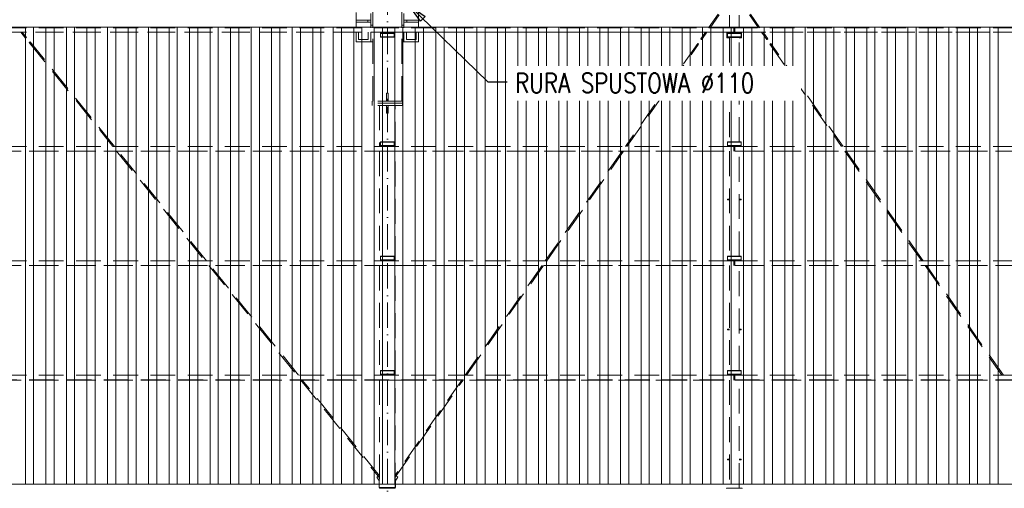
# Model space of a CAD drawing. Extents: x 64716 to 7565828, y -160732 to 5881792.
# Tile 7 of 160: x 100393 to 110469, y -51237 to -46444. Entities that reach past the tile are written whole.
import ezdxf

# ---------------------------------------------------------------- set-up
doc = ezdxf.new("R2010")
doc.units = 0
doc.header["$MEASUREMENT"] = 0
doc.set_wipeout_variables(frame=1)
doc.linetypes.add('DASHDOT', pattern=[20, 13, -3.4, 0.2, -3.4])
doc.linetypes.add('DASHED', pattern=[19.05, 12.7, -6.35])
for name, color, linetype, lineweight in [('BK_Beton', 140, 'Continuous', 15), ('BK_Kreskowanie', 215, 'Continuous', 5), ('BK_Opisy', 31, 'Continuous', 20), ('BK_Osie', 6, 'DASHDOT', 5)]:
    doc.layers.add(name, color=color, linetype=linetype, lineweight=lineweight)
for name, color, linetype in [('Rbcs_EX_Profile', 7, 'Continuous'), ('TB_CIENKA', 5, 'Continuous'), ('TB_WYMIAROWANIE', 5, 'Continuous')]:
    doc.layers.add(name, color=color, linetype=linetype)
doc.layers.add('tlo', color=7, linetype='Continuous', lineweight=9, true_color=0xb2b2b2)
doc.styles.add('ROMANS', font='simplex.shx', dxfattribs={"width": 0.8, "oblique": 15})
doc.styles.add('styl1', font='simplex.shx', dxfattribs={"oblique": 5})
doc.dimstyles.new('1_100', dxfattribs={"dimscale": 10, "dimtxt": 25, "dimasz": 20, "dimexe": 10, "dimexo": 10, "dimgap": 1, "dimtad": 0, "dimdec": 0, "dimzin": 0, "dimdsep": 46, "dimtxsty": 'ROMANS', "dimblk1": 'OBLIQUE', "dimblk2": 'OBLIQUE', "dimsah": 1, "dimcen": 0, "dimdle": 10, "dimclrd": 256, "dimclre": 256, "dimclrt": 2, "dimadec": 0, "dimazin": 0, "dimtfac": 0.4, "dimtdec": 0, "dimtmove": 0, "dimatfit": 3, "dimldrblk": 'CLOSEDBLANK', "dimfxl": 1, "dimtvp": 1, "dimtolj": 1, "dimtzin": 0, "dimarcsym": 0})

# ---------------------------------------------------------------- blocks, each defined once
blk = doc.blocks.new('dfgdfgdfgdfg')
at = {"layer": 'Rbcs_EX_Profile', "color": 0, "linetype": 'DASHED', "lineweight": 5, "ltscale": 20}
for p, q in [((-21518, -13529), (-21518, -13067)), ((-21218, -13529), (-21218, -13067)), ((-21688, -13373), (-21688, -13453)), ((-21538, -13383), (-21538, -13503)), ((-21198, -13383), (-21198, -13503)), ((-21048, -13453), (-21048, -13373)), ((-17983, -13390), (-18080, -13529)), ((-18066, -13529), (-17973, -13397)), ((-17868, -13401), (-17868, -13525)), ((-17768, -13525), (-17768, -13401)), ((-17663, -13397), (-17570, -13529)), ((-17556, -13529), (-17653, -13390)), ((-21568, -13453), (-21688, -13453)), ((-21688, -13453), (-21688, -13473)), ((-21688, -13473), (-21568, -13473)), ((-21688, -13473), (-21688, -13529)), ((-21568, -13453), (-21568, -13473)), ((-21568, -13453), (-21538, -13453)), ((-21538, -13473), (-21568, -13473)), ((-21538, -13473), (-21538, -13453)), ((-21198, -13453), (-21198, -13473)), ((-21168, -13453), (-21198, -13453)), ((-21198, -13473), (-21168, -13473)), ((-21048, -13453), (-21168, -13453)), ((-21168, -13473), (-21168, -13453)), ((-21168, -13473), (-21048, -13473)), ((-21048, -13473), (-21048, -13453)), ((-21048, -13529), (-21048, -13473)), ((-17823, -13529), (-25413, -13529)), ((-17823, -13574), (-25413, -13574)), ((-25348, -13575), (-21438, -13575)), ((-25119, -13575), (-25070, -13636)), ((-25061, -13628), (-25104, -13575)), ((-21688, -13575), (-21688, -13673)), ((-21663, -13575), (-21663, -13648)), ((-21563, -13648), (-21563, -13575)), ((-21538, -13503), (-21518, -13503)), ((-21538, -13503), (-21538, -13529)), ((-21538, -13575), (-21538, -13673)), ((-21518, -14279), (-21518, -13575)), ((-21298, -13574), (-21438, -13574)), ((-21438, -13574), (-21438, -13576)), ((-21438, -13576), (-21438, -13580)), ((-21438, -13576), (-21298, -13576)), ((-21298, -13580), (-21438, -13580)), ((-21438, -13580), (-21438, -13581)), ((-21438, -13581), (-21438, -13588)), ((-21438, -13581), (-21298, -13581)), ((-21438, -13588), (-21298, -13588)), ((-21438, -13588), (-21438, -13622)), ((-21298, -13576), (-21298, -13574)), ((-21298, -13575), (-17888, -13575)), ((-21298, -13580), (-21298, -13576)), ((-21298, -13581), (-21298, -13580)), ((-21298, -13588), (-21298, -13581)), ((-21298, -13622), (-21298, -13588)), ((-21218, -13503), (-21198, -13503)), ((-21218, -14279), (-21218, -13575)), ((-21198, -13529), (-21198, -13503)), ((-21198, -13673), (-21198, -13575)), ((-21173, -13575), (-21173, -13648)), ((-21073, -13648), (-21073, -13575)), ((-21048, -13673), (-21048, -13575)), ((-18113, -13575), (-18161, -13644)), ((-18151, -13650), (-18098, -13575)), ((-17743, -13525), (-17893, -13525)), ((-17893, -13525), (-17893, -13529)), ((-17893, -13575), (-17893, -13630)), ((-17748, -13574), (-17888, -13574)), ((-17888, -13574), (-17888, -13576)), ((-17888, -13580), (-17888, -13576)), ((-17888, -13576), (-17748, -13576)), ((-17748, -13580), (-17888, -13580)), ((-17888, -13580), (-17888, -13581)), ((-17888, -13581), (-17888, -13588)), ((-17888, -13581), (-17748, -13581)), ((-17888, -13588), (-17748, -13588)), ((-17888, -13588), (-17888, -13622)), ((-17823, -13529), (-17823, -13574)), ((-17813, -13530), (-17823, -13530)), ((-10723, -13529), (-17813, -13529)), ((-17813, -13574), (-17813, -13529)), ((-10723, -13574), (-17813, -13574)), ((-17748, -13574), (-17748, -13576)), ((-17748, -13575), (-14338, -13575)), ((-17748, -13580), (-17748, -13576)), ((-17748, -13580), (-17748, -13581)), ((-17748, -13588), (-17748, -13581)), ((-17748, -13588), (-17748, -13622)), ((-17743, -13529), (-17743, -13525)), ((-17743, -13630), (-17743, -13575)), ((-17538, -13575), (-17485, -13650)), ((-17475, -13644), (-17523, -13575)), ((-25070, -13635), (-25070, -13636)), ((-25069, -13635), (-25070, -13635)), ((-25070, -13635), (-25069, -13635)), ((-25070, -13636), (-25070, -13635)), ((-25068, -13633), (-25069, -13635)), ((-25069, -13635), (-25068, -13633)), ((-25066, -13632), (-25068, -13633)), ((-25068, -13633), (-25066, -13632)), ((-25066, -13632), (-25064, -13630)), ((-25064, -13630), (-25066, -13632)), ((-25064, -13630), (-25063, -13629)), ((-25063, -13629), (-25064, -13630)), ((-25063, -13629), (-25062, -13628)), ((-25062, -13628), (-25063, -13629)), ((-25061, -13628), (-25062, -13628)), ((-25062, -13628), (-25061, -13628)), ((-25022, -13674), (-25032, -13681)), ((-25032, -13681), (-24176, -14744)), ((-24161, -14744), (-25022, -13674)), ((-21688, -13673), (-21538, -13673)), ((-21663, -13648), (-21563, -13648)), ((-21538, -13673), (-21518, -13673)), ((-21438, -13622), (-21438, -13625)), ((-21438, -13622), (-21298, -13622)), ((-21438, -13625), (-21298, -13625)), ((-21438, -13625), (-21298, -13625)), ((-21438, -13625), (-21438, -13625)), ((-21298, -13625), (-21298, -13622)), ((-21298, -13625), (-21298, -13625)), ((-21218, -13673), (-21198, -13673)), ((-21198, -13673), (-21048, -13673)), ((-21173, -13648), (-21073, -13648)), ((-18192, -13690), (-18931, -14744)), ((-18916, -14744), (-18183, -13697)), ((-18192, -13690), (-18192, -13691)), ((-18192, -13691), (-18191, -13691)), ((-18191, -13691), (-18184, -13696)), ((-18184, -13696), (-18183, -13697)), ((-18183, -13697), (-18183, -13697)), ((-18161, -13644), (-18160, -13644)), ((-18160, -13644), (-18159, -13645)), ((-18159, -13645), (-18158, -13646)), ((-18158, -13646), (-18156, -13647)), ((-18156, -13647), (-18154, -13648)), ((-18154, -13648), (-18152, -13649)), ((-18152, -13649), (-18151, -13650)), ((-18151, -13650), (-18151, -13650)), ((-17893, -13631), (-17893, -13630)), ((-17893, -13630), (-17743, -13630)), ((-17893, -13631), (-17868, -13631)), ((-17888, -13622), (-17888, -13625)), ((-17888, -13622), (-17748, -13622)), ((-17888, -13625), (-17748, -13625)), ((-17888, -13625), (-17888, -13625)), ((-17868, -13631), (-17868, -14696)), ((-17768, -13631), (-17743, -13631)), ((-17768, -14696), (-17768, -13631)), ((-17748, -13625), (-17748, -13622)), ((-17748, -13625), (-17748, -13625)), ((-17743, -13631), (-17743, -13630)), ((-17485, -13650), (-17484, -13650)), ((-17484, -13650), (-17483, -13649)), ((-17483, -13649), (-17482, -13648)), ((-17482, -13648), (-17480, -13647)), ((-17480, -13647), (-17478, -13646)), ((-17478, -13646), (-17476, -13645)), ((-17476, -13645), (-17475, -13644)), ((-17475, -13644), (-17475, -13644)), ((-17453, -13697), (-17452, -13696)), ((-17453, -13697), (-17453, -13697)), ((-17453, -13697), (-16719, -14744)), ((-17452, -13696), (-17445, -13691)), ((-17445, -13691), (-17444, -13691)), ((-17443, -13690), (-17444, -13691)), ((-16705, -14744), (-17443, -13690)), ((-17868, -13953), (-17888, -13953)), ((-17888, -13953), (-17888, -13959)), ((-17888, -13959), (-17868, -13959)), ((-17748, -13953), (-17768, -13953)), ((-17768, -13959), (-17748, -13959)), ((-17748, -13959), (-17748, -13953)), ((-21361, -14199), (-21375, -14199)), ((-21375, -14199), (-21375, -14259)), ((-21361, -14259), (-21361, -14199)), ((-21523, -14279), (-21523, -14301)), ((-21213, -14279), (-21523, -14279)), ((-21523, -14301), (-21523, -14323)), ((-21213, -14301), (-21523, -14301)), ((-21213, -14301), (-21523, -14301)), ((-21375, -14259), (-21361, -14259)), ((-21375, -14259), (-21375, -14279)), ((-21375, -14279), (-21361, -14279)), ((-21361, -14259), (-21361, -14279)), ((-21213, -14301), (-21213, -14279)), ((-21213, -14323), (-21213, -14301)), ((-21213, -14323), (-21523, -14323)), ((-21448, -14323), (-21448, -14744)), ((-21361, -14323), (-21375, -14323)), ((-21375, -14323), (-21375, -14343)), ((-21361, -14343), (-21375, -14343)), ((-21375, -14343), (-21375, -14403)), ((-21375, -14403), (-21361, -14403)), ((-21361, -14343), (-21361, -14323)), ((-21361, -14403), (-21361, -14343)), ((-21288, -14744), (-21288, -14323)), ((-21438, -14696), (-21438, -14699)), ((-21298, -14696), (-21438, -14696)), ((-21298, -14699), (-21438, -14699)), ((-21438, -14699), (-21438, -14733)), ((-21298, -14699), (-21298, -14696)), ((-21298, -14699), (-21298, -14733)), ((-17888, -14696), (-17888, -14699)), ((-17748, -14696), (-17888, -14696)), ((-17748, -14699), (-17888, -14699)), ((-17888, -14699), (-17888, -14733)), ((-17748, -14699), (-17748, -14696)), ((-17748, -14733), (-17748, -14699)), ((-17823, -14744), (-25413, -14744)), ((-25413, -14790), (-17823, -14790)), ((-25413, -14790), (-17823, -14790)), ((-25413, -14792), (-17823, -14792)), ((-25368, -14792), (-21448, -14792)), ((-24138, -14792), (-23234, -15914)), ((-23218, -15914), (-24122, -14792)), ((-21448, -14792), (-21448, -15914)), ((-21448, -14792), (-21288, -14792)), ((-21438, -14733), (-21438, -14738)), ((-21298, -14733), (-21438, -14733)), ((-21438, -14738), (-21438, -14742)), ((-21298, -14738), (-21438, -14738)), ((-21298, -14742), (-21438, -14742)), ((-21438, -14742), (-21438, -14744)), ((-21298, -14738), (-21298, -14733)), ((-21298, -14742), (-21298, -14738)), ((-21298, -14742), (-21298, -14744)), ((-21288, -14792), (-17868, -14792)), ((-21288, -15914), (-21288, -14792)), ((-18965, -14792), (-19752, -15914)), ((-19737, -15914), (-18950, -14792)), ((-17888, -14733), (-17888, -14738)), ((-17748, -14733), (-17888, -14733)), ((-17888, -14738), (-17888, -14742)), ((-17748, -14738), (-17888, -14738)), ((-17748, -14742), (-17888, -14742)), ((-17888, -14742), (-17888, -14744)), ((-17868, -14792), (-17868, -15866)), ((-17823, -14790), (-17823, -14744)), ((-17813, -14744), (-17823, -14744)), ((-17823, -14746), (-17813, -14746)), ((-17823, -14792), (-17823, -14790)), ((-17823, -14792), (-17823, -14792)), ((-10723, -14744), (-17813, -14744)), ((-17813, -14744), (-17813, -14790)), ((-17813, -14790), (-17813, -14792)), ((-17813, -14790), (-10723, -14790)), ((-17813, -14790), (-10723, -14790)), ((-17813, -14792), (-10723, -14792)), ((-17813, -14792), (-17813, -14792)), ((-17768, -14792), (-14348, -14792)), ((-17768, -15866), (-17768, -14792)), ((-17748, -14738), (-17748, -14733)), ((-17748, -14742), (-17748, -14738)), ((-17748, -14744), (-17748, -14742)), ((-16686, -14792), (-15899, -15914)), ((-15884, -15914), (-16671, -14792)), ((-17868, -15283), (-17888, -15283)), ((-17888, -15283), (-17888, -15289)), ((-17888, -15289), (-17868, -15289)), ((-17748, -15283), (-17768, -15283)), ((-17768, -15289), (-17748, -15289)), ((-17748, -15289), (-17748, -15283)), ((-17823, -15914), (-25413, -15914)), ((-21438, -15866), (-21438, -15869)), ((-21298, -15866), (-21438, -15866)), ((-21298, -15869), (-21438, -15869)), ((-21438, -15869), (-21438, -15903)), ((-21438, -15903), (-21438, -15908)), ((-21298, -15903), (-21438, -15903)), ((-21438, -15908), (-21438, -15912)), ((-21298, -15908), (-21438, -15908)), ((-21298, -15912), (-21438, -15912)), ((-21438, -15912), (-21438, -15914)), ((-21298, -15869), (-21298, -15866)), ((-21298, -15869), (-21298, -15903)), ((-21298, -15908), (-21298, -15903)), ((-21298, -15912), (-21298, -15908)), ((-21298, -15912), (-21298, -15914)), ((-17888, -15866), (-17888, -15869)), ((-17748, -15866), (-17888, -15866)), ((-17748, -15869), (-17888, -15869)), ((-17888, -15903), (-17888, -15869)), ((-17888, -15903), (-17888, -15908)), ((-17748, -15903), (-17888, -15903)), ((-17888, -15908), (-17888, -15912)), ((-17748, -15908), (-17888, -15908)), ((-17748, -15912), (-17888, -15912)), ((-17888, -15914), (-17888, -15912)), ((-17823, -15960), (-17823, -15914)), ((-17813, -15914), (-17823, -15914)), ((-17823, -15916), (-17813, -15916)), ((-10723, -15914), (-17813, -15914)), ((-17813, -15914), (-17813, -15960)), ((-17748, -15869), (-17748, -15866)), ((-17748, -15903), (-17748, -15869)), ((-17748, -15908), (-17748, -15903)), ((-17748, -15912), (-17748, -15908)), ((-17748, -15914), (-17748, -15912)), ((-25413, -15960), (-17823, -15960)), ((-25413, -15960), (-17823, -15960)), ((-25413, -15962), (-17823, -15962)), ((-25368, -15962), (-21448, -15962)), ((-23195, -15962), (-22292, -17084)), ((-22276, -17084), (-23180, -15962)), ((-21448, -15962), (-21448, -17084)), ((-21448, -15962), (-21288, -15962)), ((-21288, -15962), (-17868, -15962)), ((-21288, -17084), (-21288, -15962)), ((-19785, -15962), (-20572, -17084)), ((-20557, -17084), (-19771, -15962)), ((-17868, -15962), (-17868, -17036)), ((-17823, -15962), (-17823, -15960)), ((-17823, -15962), (-17823, -15962)), ((-17813, -15960), (-17813, -15962)), ((-17813, -15960), (-10723, -15960)), ((-17813, -15960), (-10723, -15960)), ((-17813, -15962), (-10723, -15962)), ((-17813, -15962), (-17813, -15962)), ((-17768, -15962), (-14348, -15962)), ((-17768, -17036), (-17768, -15962)), ((-15865, -15962), (-15078, -17084)), ((-15064, -17084), (-15851, -15962)), ((-17868, -16613), (-17888, -16613)), ((-17888, -16613), (-17888, -16619)), ((-17888, -16619), (-17868, -16619)), ((-17748, -16613), (-17768, -16613)), ((-17768, -16619), (-17748, -16619)), ((-17748, -16619), (-17748, -16613)), ((-17823, -17084), (-25413, -17084)), ((-21438, -17036), (-21438, -17039)), ((-21298, -17036), (-21438, -17036)), ((-21298, -17039), (-21438, -17039)), ((-21438, -17073), (-21438, -17039)), ((-21438, -17073), (-21438, -17078)), ((-21298, -17073), (-21438, -17073)), ((-21438, -17078), (-21438, -17082)), ((-21298, -17078), (-21438, -17078)), ((-21298, -17082), (-21438, -17082)), ((-21438, -17084), (-21438, -17082)), ((-21298, -17039), (-21298, -17036)), ((-21298, -17073), (-21298, -17039)), ((-21298, -17078), (-21298, -17073)), ((-21298, -17082), (-21298, -17078)), ((-21298, -17084), (-21298, -17082)), ((-17888, -17039), (-17888, -17036)), ((-17748, -17036), (-17888, -17036)), ((-17748, -17039), (-17888, -17039)), ((-17888, -17073), (-17888, -17039)), ((-17888, -17073), (-17888, -17078)), ((-17748, -17073), (-17888, -17073)), ((-17888, -17078), (-17888, -17082)), ((-17748, -17078), (-17888, -17078)), ((-17748, -17082), (-17888, -17082)), ((-17888, -17084), (-17888, -17082)), ((-17823, -17130), (-17823, -17084)), ((-17813, -17084), (-17823, -17084)), ((-17823, -17086), (-17813, -17086)), ((-10723, -17084), (-17813, -17084)), ((-17813, -17084), (-17813, -17130)), ((-17748, -17039), (-17748, -17036)), ((-17748, -17039), (-17748, -17073)), ((-17748, -17078), (-17748, -17073)), ((-17748, -17082), (-17748, -17078)), ((-17748, -17082), (-17748, -17084)), ((-25413, -17130), (-17823, -17130)), ((-25413, -17130), (-17823, -17130)), ((-25413, -17132), (-17823, -17132)), ((-25368, -17132), (-21448, -17132)), ((-22253, -17132), (-21448, -18131)), ((-21448, -18112), (-22238, -17132)), ((-21448, -17132), (-21448, -18232)), ((-21448, -17132), (-21288, -17132)), ((-21288, -17132), (-17868, -17132)), ((-21288, -18125), (-20591, -17132)), ((-20606, -17132), (-21288, -18105)), ((-21288, -18232), (-21288, -17132)), ((-17868, -17132), (-17868, -18238)), ((-17823, -17132), (-17823, -17130)), ((-17823, -17132), (-17823, -17132)), ((-17813, -17130), (-17813, -17132)), ((-17813, -17130), (-10723, -17130)), ((-17813, -17130), (-10723, -17130)), ((-17813, -17132), (-10723, -17132)), ((-17813, -17132), (-17813, -17132)), ((-17768, -17132), (-14348, -17132)), ((-17768, -18238), (-17768, -17132)), ((-17868, -17943), (-17888, -17943)), ((-17888, -17943), (-17888, -17949)), ((-17888, -17949), (-17868, -17949)), ((-17748, -17943), (-17768, -17943)), ((-17768, -17949), (-17748, -17949)), ((-17748, -17949), (-17748, -17943)), ((-21477, -18127), (-21460, -18116)), ((-21477, -18127), (-21448, -18168)), ((-21278, -18113), (-21288, -18127)), ((-21288, -18167), (-21259, -18127)), ((-21288, -18167), (-21259, -18127)), ((-21278, -18113), (-21278, -18113)), ((-21259, -18127), (-21278, -18113)), ((-21259, -18127), (-21278, -18113)), ((-21259, -18127), (-21259, -18127)), ((-21452, -18162), (-21452, -18232)), ((-21452, -18232), (-21448, -18232)), ((-21448, -18232), (-21448, -18240)), ((-21448, -18232), (-21288, -18232)), ((-21288, -18232), (-21288, -18240)), ((-21288, -18232), (-21284, -18232)), ((-21284, -18232), (-21284, -18162)), ((-21448, -18240), (-21288, -18240)), ((-17898, -18238), (-17898, -18243)), ((-17868, -18238), (-17898, -18238)), ((-17868, -18238), (-17768, -18238)), ((-17738, -18238), (-17768, -18238)), ((-17738, -18238), (-17738, -18243))]:
    blk.add_line(p, q, dxfattribs=at)
blk = doc.blocks.new('*U370')
at = {"layer": 'BK_Kreskowanie'}
for p, q in [((-42, 4900), (-42, 225)), ((42, 4900), (42, 225)), ((-42, -225), (-42, -4900)), ((42, -225), (42, -4900))]:
    blk.add_line(p, q, dxfattribs=at)
blk = doc.blocks.new('_ClosedBlank')
at = {"layer": 'TB_WYMIAROWANIE', "color": 0, "lineweight": -2}
for p, q in [((-1, 0.167), (0, 0)), ((-1, 0.167), (-1, -0.167)), ((0, 0), (-1, -0.167))]:
    blk.add_line(p, q, dxfattribs=at)
blk = doc.blocks.new('_Oblique')
at = {"color": 0, "lineweight": -2}
blk.add_line((-0.5, -0.5), (0.5, 0.5), dxfattribs=at)

msp = doc.modelspace()

# ---------------------------------------------------------------- linework, layer by layer
at = {"layer": 'BK_Beton', "ltscale": 10}
for p, q in [((92555, -46520.2), (121855, -46520.2)), ((121855, -51195.2), (92555, -51195.2))]:
    msp.add_line(p, q, dxfattribs=at)
at = {"layer": 'BK_Kreskowanie'}
for p, q in [((100451, -46520.2), (100451, -51195.2)), ((100535, -46520.2), (100535, -51195.2)), ((100661, -46520.2), (100661, -51195.2)), ((100745, -46520.2), (100745, -51195.2)), ((100871, -46520.2), (100871, -51195.2)), ((100955, -46520.2), (100955, -51195.2)), ((101081, -46520.2), (101081, -51195.2)), ((101165, -46520.2), (101165, -51195.2)), ((101291, -46520.2), (101291, -51195.2)), ((101375, -46520.2), (101375, -51195.2)), ((101501, -46520.2), (101501, -51195.2)), ((101585, -46520.2), (101585, -51195.2)), ((101711, -46520.2), (101711, -51195.2)), ((101795, -46520.2), (101795, -51195.2)), ((101921, -46520.2), (101921, -51195.2)), ((102005, -46520.2), (102005, -51195.2)), ((102131, -46520.2), (102131, -51195.2)), ((102215, -46520.2), (102215, -51195.2)), ((102341, -46520.2), (102341, -51195.2)), ((102425, -46520.2), (102425, -51195.2)), ((102551, -46520.2), (102551, -51195.2)), ((102635, -46520.2), (102635, -51195.2))]:
    msp.add_line(p, q, dxfattribs=at)
at = {"layer": 'BK_Osie', "ltscale": 20}
msp.add_line((104155, -52795.2), (104155, -41045.2), dxfattribs=at)

# ---------------------------------------------------------------- block references
at = {"layer": 'BK_Beton', "color": 0, "linetype": 'ByBlock', "lineweight": -2, "transparency": 16777216}
for p in [(100493, -46295.2), (100703, -46295.2), (100913, -46295.2), (101123, -46295.2), (101333, -46295.2), (101543, -46295.2), (101753, -46295.2), (101963, -46295.2), (102173, -46295.2), (102383, -46295.2), (102593, -46295.2), (102803, -46295.2), (103013, -46295.2), (103223, -46295.2), (103433, -46295.2), (103643, -46295.2), (103853, -46295.2), (104063, -46295.2), (104273, -46295.2), (104483, -46295.2), (104693, -46295.2), (104903, -46295.2), (105113, -46295.2), (105323, -46295.2), (105533, -46295.2), (105743, -46295.2), (105953, -46295.2), (106163, -46295.2), (106373, -46295.2), (106583, -46295.2), (106793, -46295.2), (107003, -46295.2), (107213, -46295.2), (107423, -46295.2), (107633, -46295.2), (107843, -46295.2), (108053, -46295.2), (108263, -46295.2), (108473, -46295.2), (108683, -46295.2), (108893, -46295.2), (109103, -46295.2), (109313, -46295.2), (109523, -46295.2), (109733, -46295.2), (109943, -46295.2), (110153, -46295.2), (110363, -46295.2)]:
    msp.add_blockref('*U370', p, dxfattribs=at)
at = {"layer": 'tlo'}
msp.add_blockref('dfgdfgdfgdfg', (125522.9, -32997.5), dxfattribs=at)

# ---------------------------------------------------------------- leaders
at = {"layer": 'TB_CIENKA', "lineweight": 25}
msp.add_leader([(104375, -46295.2, 0), (105182.2, -47080.5, 0), (105382.3, -47080.5, 0)], dimstyle='1_100', override={"dimgap": 1, "dimtad": 0}, dxfattribs=at)

# ---------------------------------------------------------------- next in the draw order: wipeouts: each hides what was drawn before it
msp.add_wipeout([(105429.3, -46917.7), (105429.3, -47273), (108386.5, -47273), (108386.5, -46917.7)])

# ---------------------------------------------------------------- next in the draw order: texts
at = {"layer": 'BK_Opisy', "style": 'styl1', "width": 0.8}
msp.add_text('RURA SPUSTOWA %%C110', height=200, dxfattribs=at).set_placement((105462.5, -47192.1, 0))

doc.saveas('drawing.dxf')
